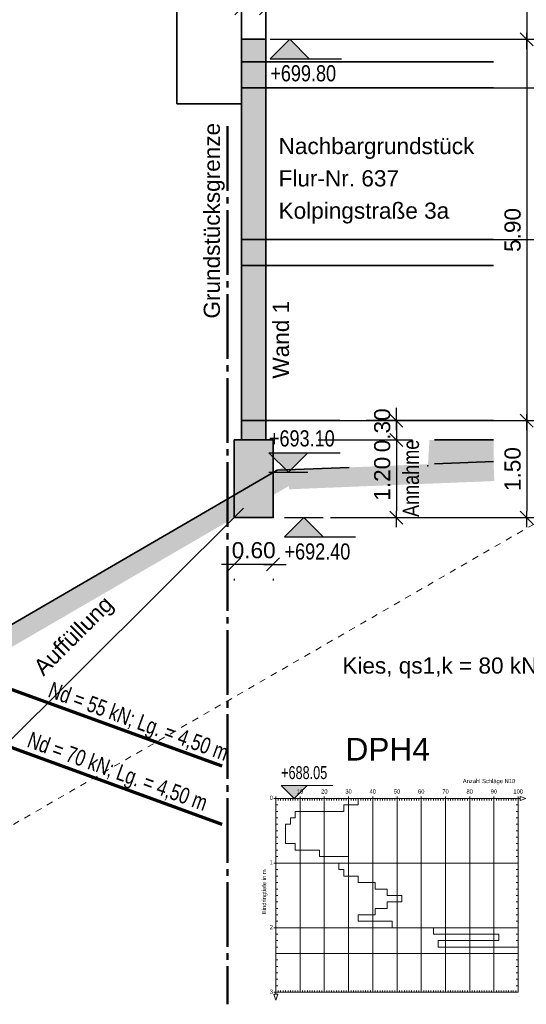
# Model space of a CAD drawing. Header units: metres. Extents: x 0 to 118, y 1 to 83.
# Tile 12 of 36: x 39.58 to 47.41, y 5.01 to 20.25. Entities that reach past the tile are written whole.
import ezdxf

# ---------------------------------------------------------------- set-up
doc = ezdxf.new("R2010")
doc.units = ezdxf.units.M
for name, pattern in [('ACHSE3', [1.25, 1, -0.1, 0.05, -0.1]), ('DURCHG', [0]), ('PUNKTE', [0.15, 0.05, -0.1])]:
    doc.linetypes.add(name, pattern=pattern)
for name, color, linetype in [('Bodenprofil', 7, 'Continuous'), ('Gel_nde', 7, 'Continuous'), ('GEOMETRIE', 7, 'Continuous'), ('Grundst_cksgrenze', 7, 'Continuous'), ('HILFPU', 7, 'Continuous'), ('MAKET', 7, 'Continuous'), ('N_gel', 7, 'Continuous'), ('Nachbargeb_ude', 7, 'Continuous'), ('TEXTE', 7, 'Continuous')]:
    doc.layers.add(name, color=color, linetype=linetype)
doc.styles.add('Arial', font='arial.ttf')
doc.dimstyles.new('ISBSTRICH4E', dxfattribs={"dimtxt": 0.25, "dimasz": 0.1, "dimexe": 0.25, "dimexo": 1, "dimgap": 0.09, "dimtad": 1, "dimzin": 0, "dimdsep": 46, "dimtxsty": 'Arial', "dimblk": 'ID4', "dimblk1": 'ID4', "dimblk2": 'ID4', "dimsah": 1, "dimcen": 0.09, "dimdle": 0.15, "dimclrd": 7, "dimclre": 7, "dimclrt": 7, "dimazin": 0, "dimtfac": 1, "dimtdec": 4, "dimtix": 1, "dimtmove": 2, "dimatfit": 3, "dimfxl": 1, "dimtvp": 0.004, "dimtolj": 1, "dimtzin": 0, "dimarcsym": 0})

# ---------------------------------------------------------------- blocks, each defined once
blk = doc.blocks.new('ID4')
at = {"color": 7, "linetype": 'DURCHG', "lineweight": 25}
for p, q in [((-1, -1), (1, 1)), ((1.5, 0), (-1, 0))]:
    blk.add_line(p, q, dxfattribs=at)
blk = doc.blocks.new('*D46')
at = {"layer": 'Defpoints', "color": 0}
for p in [(42.895, 12.596), (43.495, 12.596), (42.895, 11.821)]:
    blk.add_point(p, dxfattribs=at)
at = {"layer": 'MAKET', "color": 7, "lineweight": -2}
for p, q in [((42.795, 11.821), (42.695, 11.821)), ((43.495, 11.821), (42.895, 11.821)), ((43.595, 11.821), (43.695, 11.821)), ((42.895, 11.596), (42.895, 11.571)), ((43.495, 11.596), (43.495, 11.571))]:
    blk.add_line(p, q, dxfattribs=at)
at = {"layer": 'MAKET', "color": 7, "lineweight": -2, "xscale": 0.1, "yscale": 0.1, "zscale": 0.1}
blk.add_blockref('ID4', (42.895, 11.821), dxfattribs=at)
at = {"layer": 'MAKET', "color": 7, "lineweight": -2, "xscale": 0.1, "yscale": 0.1, "zscale": 0.1, "rotation": 180}
blk.add_blockref('ID4', (43.495, 11.821), dxfattribs=at)
at = {"layer": 'MAKET', "color": 7, "insert": (43.195, 12.039), "char_height": 0.25, "attachment_point": 5, "style": 'Arial'}
blk.add_mtext('\\A1;0.60', dxfattribs=at)
blk = doc.blocks.new('*D48')
at = {"layer": 'Defpoints', "color": 0}
for p in [(44.955, 19.196), (44.955, 16.846), (48.827, 16.846)]:
    blk.add_point(p, dxfattribs=at)
at = {"layer": 'MAKET', "color": 7, "lineweight": -2}
for p, q in [((45.955, 19.196), (49.077, 19.196)), ((48.827, 19.096), (48.827, 16.946)), ((45.955, 16.846), (49.077, 16.846))]:
    blk.add_line(p, q, dxfattribs=at)
at = {"layer": 'MAKET', "color": 7, "lineweight": -2, "xscale": 0.1, "yscale": 0.1, "zscale": 0.1}
for p, rotation in [((48.827, 19.196), 90), ((48.827, 16.846), 270)]:
    blk.add_blockref('ID4', p, dxfattribs=dict(at, rotation=rotation))
at = {"layer": 'MAKET', "color": 7, "insert": (48.61, 18.021), "char_height": 0.25, "attachment_point": 5, "rotation": 90, "style": 'Arial'}
blk.add_mtext('\\A1;2.35', dxfattribs=at)
blk = doc.blocks.new('*D49')
at = {"layer": 'Defpoints', "color": 0}
for p in [(43.005, 14.046), (43.195, 13.746), (45.402, 13.746)]:
    blk.add_point(p, dxfattribs=at)
at = {"layer": 'MAKET', "color": 7, "lineweight": -2}
for p, q in [((45.402, 14.146), (45.402, 14.246)), ((44.005, 14.046), (45.652, 14.046)), ((45.402, 14.046), (45.402, 13.746)), ((44.195, 13.746), (45.652, 13.746)), ((45.402, 13.646), (45.402, 13.546))]:
    blk.add_line(p, q, dxfattribs=at)
at = {"layer": 'MAKET', "color": 7, "lineweight": -2, "xscale": 0.1, "yscale": 0.1, "zscale": 0.1}
for p, rotation in [((45.402, 14.046), 270), ((45.402, 13.746), 90)]:
    blk.add_blockref('ID4', p, dxfattribs=dict(at, rotation=rotation))
at = {"layer": 'MAKET', "color": 7, "insert": (45.184, 13.896), "char_height": 0.25, "attachment_point": 5, "rotation": 90, "style": 'Arial'}
blk.add_mtext('\\A1;0.30', dxfattribs=at)
blk = doc.blocks.new('*D50')
at = {"layer": 'Defpoints', "color": 0}
for p in [(43.195, 13.746), (43.385, 12.546), (45.402, 12.546)]:
    blk.add_point(p, dxfattribs=at)
at = {"layer": 'MAKET', "color": 7, "lineweight": -2}
for p, q in [((44.195, 13.746), (45.652, 13.746)), ((45.402, 13.646), (45.402, 12.646)), ((44.385, 12.546), (45.652, 12.546))]:
    blk.add_line(p, q, dxfattribs=at)
at = {"layer": 'MAKET', "color": 7, "lineweight": -2, "xscale": 0.1, "yscale": 0.1, "zscale": 0.1}
for p, rotation in [((45.402, 13.746), 90), ((45.402, 12.546), 270)]:
    blk.add_blockref('ID4', p, dxfattribs=dict(at, rotation=rotation))
at = {"layer": 'MAKET', "color": 7, "insert": (45.184, 13.146), "char_height": 0.25, "attachment_point": 5, "rotation": 90, "style": 'Arial'}
blk.add_mtext('\\A1;1.20', dxfattribs=at)
blk = doc.blocks.new('*D74')
at = {"layer": 'Defpoints', "color": 0}
for p in [(43.385, 21.766), (43.005, 19.946), (47.419, 19.946)]:
    blk.add_point(p, dxfattribs=at)
at = {"layer": 'MAKET', "color": 7, "lineweight": -2}
for p, q in [((44.385, 21.766), (47.669, 21.766)), ((47.419, 21.666), (47.419, 20.046)), ((44.005, 19.946), (47.669, 19.946))]:
    blk.add_line(p, q, dxfattribs=at)
at = {"layer": 'MAKET', "color": 7, "lineweight": -2, "xscale": 0.1, "yscale": 0.1, "zscale": 0.1}
for p, rotation in [((47.419, 21.766), 90), ((47.419, 19.946), 270)]:
    blk.add_blockref('ID4', p, dxfattribs=dict(at, rotation=rotation))
at = {"layer": 'MAKET', "color": 7, "insert": (47.201, 20.856), "char_height": 0.25, "attachment_point": 5, "rotation": 90, "style": 'Arial'}
blk.add_mtext('\\A1;1.82', dxfattribs=at)
blk = doc.blocks.new('*D75')
at = {"layer": 'Defpoints', "color": 0}
for p in [(43.005, 19.946), (43.385, 14.046), (47.419, 14.046)]:
    blk.add_point(p, dxfattribs=at)
at = {"layer": 'MAKET', "color": 7, "lineweight": -2}
for p, q in [((44.005, 19.946), (47.669, 19.946)), ((47.419, 19.846), (47.419, 14.146)), ((44.385, 14.046), (47.669, 14.046))]:
    blk.add_line(p, q, dxfattribs=at)
at = {"layer": 'MAKET', "color": 7, "lineweight": -2, "xscale": 0.1, "yscale": 0.1, "zscale": 0.1}
for p, rotation in [((47.419, 19.946), 90), ((47.419, 14.046), 270)]:
    blk.add_blockref('ID4', p, dxfattribs=dict(at, rotation=rotation))
at = {"layer": 'MAKET', "color": 7, "insert": (47.201, 16.996), "char_height": 0.25, "attachment_point": 5, "rotation": 90, "style": 'Arial'}
blk.add_mtext('\\A1;5.90', dxfattribs=at)
blk = doc.blocks.new('*D76')
at = {"layer": 'Defpoints', "color": 0}
for p in [(43.385, 14.046), (43.385, 12.546), (47.419, 12.546)]:
    blk.add_point(p, dxfattribs=at)
at = {"layer": 'MAKET', "color": 7, "lineweight": -2}
for p, q in [((44.385, 14.046), (47.669, 14.046)), ((47.419, 13.946), (47.419, 12.646)), ((44.385, 12.546), (47.669, 12.546))]:
    blk.add_line(p, q, dxfattribs=at)
at = {"layer": 'MAKET', "color": 7, "lineweight": -2, "xscale": 0.1, "yscale": 0.1, "zscale": 0.1}
for p, rotation in [((47.419, 14.046), 90), ((47.419, 12.546), 270)]:
    blk.add_blockref('ID4', p, dxfattribs=dict(at, rotation=rotation))
at = {"layer": 'MAKET', "color": 7, "insert": (47.201, 13.296), "char_height": 0.25, "attachment_point": 5, "rotation": 90, "style": 'Arial'}
blk.add_mtext('\\A1;1.50', dxfattribs=at)
blk = doc.blocks.new('*D82')
at = {"layer": 'Defpoints', "color": 0}
for p in [(47.815, 20.426), (47.815, 19.946), (43.385, 15.976)]:
    blk.add_point(p, dxfattribs=at)
at = {"layer": 'MAKET', "color": 7, "lineweight": -2}
for p, q in [((47.815, 20.946), (47.815, 20.676)), ((43.385, 16.976), (43.385, 20.676)), ((43.485, 20.426), (47.715, 20.426))]:
    blk.add_line(p, q, dxfattribs=at)
at = {"layer": 'MAKET', "color": 7, "lineweight": -2, "xscale": 0.1, "yscale": 0.1, "zscale": 0.1, "rotation": 180}
blk.add_blockref('ID4', (43.385, 20.426), dxfattribs=at)
at = {"layer": 'MAKET', "color": 7, "lineweight": -2, "xscale": 0.1, "yscale": 0.1, "zscale": 0.1}
blk.add_blockref('ID4', (47.815, 20.426), dxfattribs=at)
at = {"layer": 'MAKET', "color": 7, "insert": (45.6, 20.644), "char_height": 0.25, "attachment_point": 5, "style": 'Arial'}
blk.add_mtext('\\A1;4.43', dxfattribs=at)
blk = doc.blocks.new('*D83')
at = {"layer": 'Defpoints', "color": 0}
for p in [(43.385, 20.426), (43.005, 15.976), (43.385, 15.976)]:
    blk.add_point(p, dxfattribs=at)
at = {"layer": 'MAKET', "color": 7, "lineweight": -2}
for p, q in [((43.005, 16.976), (43.005, 20.676)), ((43.385, 16.976), (43.385, 20.676)), ((42.905, 20.426), (42.805, 20.426)), ((43.005, 20.426), (43.385, 20.426)), ((43.485, 20.426), (43.585, 20.426))]:
    blk.add_line(p, q, dxfattribs=at)
at = {"layer": 'MAKET', "color": 7, "lineweight": -2, "xscale": 0.1, "yscale": 0.1, "zscale": 0.1}
blk.add_blockref('ID4', (43.005, 20.426), dxfattribs=at)
at = {"layer": 'MAKET', "color": 7, "lineweight": -2, "xscale": 0.1, "yscale": 0.1, "zscale": 0.1, "rotation": 180}
blk.add_blockref('ID4', (43.385, 20.426), dxfattribs=at)
at = {"layer": 'MAKET', "color": 7, "insert": (43.195, 20.644), "char_height": 0.25, "attachment_point": 5, "style": 'Arial'}
blk.add_mtext('\\A1;0.38', dxfattribs=at)
blk = doc.blocks.new('DIM97')
at = {"layer": 'MAKET', "color": 7, "linetype": 'DURCHG', "lineweight": 18}
for p, q in [((43.82, 8.199), (43.62, 8.399)), ((43.62, 8.399), (44.42, 8.399)), ((44.02, 8.399), (43.82, 8.199)), ((43.62, 8.199), (44.02, 8.199))]:
    blk.add_line(p, q, dxfattribs=at)
at = {"layer": 'MAKET', "color": 4}
blk.add_point((45.037, 8.199), dxfattribs=at)
blk = doc.blocks.new('DIM98')
at = {"layer": 'MAKET', "color": 7, "style": 'Arial', "width": 0.7}
blk.add_text('+688.05', height=0.2, dxfattribs=at).set_placement((43.62, 8.499))
blk = doc.blocks.new('DIM120')
at = {"layer": 'MAKET', "color": 4}
for p in [(43.005, 19.946), (42.792, 13.246), (43.495, 12.546)]:
    blk.add_point(p, dxfattribs=at)
blk = doc.blocks.new('DIM123')
at = {"layer": 'MAKET', "color": 7, "linetype": 'DURCHG', "lineweight": 25}
for p, q in [((43.972, 12.546), (43.672, 12.246)), ((43.672, 12.546), (44.272, 12.546)), ((44.272, 12.246), (43.972, 12.546)), ((43.672, 12.246), (44.772, 12.246))]:
    blk.add_line(p, q, dxfattribs=at)
at = {"layer": 'MAKET', "color": 7, "style": 'Arial', "width": 0.8}
blk.add_text('+690.35', height=0.25, dxfattribs=at).set_placement((37.925, 10.896))
blk = doc.blocks.new('DIM124')
at = {"layer": 'MAKET', "color": 7, "linetype": 'DURCHG', "lineweight": 25}
for p, q in [((43.731, 13.246), (43.431, 13.546)), ((43.431, 13.546), (44.531, 13.546)), ((44.031, 13.546), (43.731, 13.246)), ((43.431, 13.246), (44.031, 13.246))]:
    blk.add_line(p, q, dxfattribs=at)
at = {"layer": 'MAKET', "color": 7, "style": 'Arial', "width": 0.8}
blk.add_text('+692.40', height=0.25, dxfattribs=at).set_placement((43.672, 11.896))
blk = doc.blocks.new('DIM125')
at = {"layer": 'MAKET', "color": 7, "linetype": 'DURCHG', "lineweight": 25}
for p, q in [((55.892, 13.746), (55.592, 14.046)), ((55.592, 14.046), (56.692, 14.046)), ((56.192, 14.046), (55.892, 13.746)), ((55.592, 13.746), (56.192, 13.746))]:
    blk.add_line(p, q, dxfattribs=at)
at = {"layer": 'MAKET', "color": 7, "style": 'Arial', "width": 0.8}
blk.add_text('+693.10', height=0.25, dxfattribs=at).set_placement((43.431, 13.646))
blk = doc.blocks.new('DIM126')
at = {"layer": 'MAKET', "color": 7, "linetype": 'DURCHG', "lineweight": 25}
for p, q in [((43.752, 19.946), (43.452, 19.646)), ((43.452, 19.946), (44.052, 19.946)), ((44.052, 19.646), (43.752, 19.946)), ((43.452, 19.646), (44.552, 19.646))]:
    blk.add_line(p, q, dxfattribs=at)
at = {"layer": 'MAKET', "color": 7, "style": 'Arial', "width": 0.8}
blk.add_text('+693.60', height=0.25, dxfattribs=at).set_placement((55.592, 14.146))
blk = doc.blocks.new('DIM127')
at = {"layer": 'MAKET', "color": 7, "linetype": 'DURCHG', "lineweight": 25}
for p, q in [((44.732, 21.766), (44.432, 22.066)), ((44.432, 22.066), (45.532, 22.066)), ((45.032, 22.066), (44.732, 21.766)), ((44.432, 21.766), (45.032, 21.766))]:
    blk.add_line(p, q, dxfattribs=at)
at = {"layer": 'MAKET', "color": 7, "style": 'Arial', "width": 0.8}
blk.add_text('+699.80', height=0.25, dxfattribs=at).set_placement((43.452, 19.296))

msp = doc.modelspace()

# ---------------------------------------------------------------- hatches: boundary and pattern name
at = {"layer": 'Gel_nde'}
for points in [[(45.915, 13.746), (45.889, 13.344), (46.905, 13.413), (46.905, 13.746), (45.915, 13.746)], [(43.729, 13.284), (46.91, 13.284), (46.905, 13.413)], [(43.266, 13.108), (43.867, 13.108), (43.716, 13.369)], [(43.736, 13.111), (46.917, 13.111), (46.91, 13.284), (43.729, 13.284)], [(38.852, 10.543), (39.453, 10.543), (43.867, 13.108), (43.266, 13.108)], [(43.741, 12.983), (46.917, 13.111), (43.736, 13.111)]]:
    msp.add_hatch(color=7, dxfattribs=at).paths.add_polyline_path(points)
at = {"layer": 'MAKET'}
for points in [[(43.452, 19.646), (44.052, 19.646), (43.752, 19.946)], [(43.731, 13.246), (44.031, 13.546), (43.431, 13.546)], [(43.672, 12.246), (44.272, 12.246), (43.972, 12.546)], [(43.82, 8.199), (44.02, 8.399), (43.62, 8.399)]]:
    msp.add_hatch(color=7, dxfattribs=at).paths.add_polyline_path(points)
at = {"layer": 'Nachbargeb_ude'}
for points in [[(43.005, 13.746), (43.385, 13.746), (43.385, 19.946), (43.005, 19.946)], [(42.895, 12.546), (43.495, 12.546), (43.495, 13.746), (42.895, 13.746)]]:
    msp.add_hatch(color=7, dxfattribs=at).paths.add_polyline_path(points)

# ---------------------------------------------------------------- linework, layer by layer
at = {"layer": 'Bodenprofil', "color": 84, "linetype": 'DURCHG', "lineweight": 25}
msp.add_line((43.038, 12.689), (37.939, 7.615), dxfattribs=at)
at = {"layer": 'Bodenprofil', "color": 8, "linetype": 'DURCHG', "lineweight": 9}
for p, q in [((43.537, 8.199), (43.537, 8.229)), ((43.912, 8.199), (43.912, 8.229)), ((44.287, 8.199), (44.287, 8.229)), ((44.662, 8.199), (44.662, 8.229)), ((45.037, 8.199), (45.037, 8.229)), ((45.412, 8.199), (45.412, 8.229)), ((45.787, 8.199), (45.787, 8.229)), ((46.162, 8.199), (46.162, 8.229)), ((46.537, 8.199), (46.537, 8.229)), ((46.912, 8.199), (46.912, 8.229)), ((47.286, 8.199), (47.286, 8.229)), ((47.316, 8.199), (47.316, 8.229)), ((47.316, 8.229), (47.406, 8.199)), ((43.537, 8.199), (43.507, 8.199)), ((43.537, 8.199), (47.316, 8.199)), ((43.537, 8.199), (43.537, 5.17)), ((43.537, 8.199), (43.537, 5.2)), ((43.537, 8.199), (47.286, 8.199)), ((43.537, 8.199), (44.812, 8.199)), ((43.537, 8.1), (43.567, 8.1)), ((43.576, 8.199), (43.576, 8.169)), ((43.612, 8.199), (43.612, 8.169)), ((43.651, 8.199), (43.651, 8.169)), ((43.687, 8.199), (43.687, 8.169)), ((43.726, 8.199), (43.726, 8.169)), ((43.762, 8.199), (43.762, 8.169)), ((43.801, 8.199), (43.801, 8.169)), ((43.837, 8.199), (43.837, 8.169)), ((43.876, 8.199), (43.876, 8.169)), ((43.912, 8.199), (43.912, 5.2)), ((43.951, 8.199), (43.951, 8.169)), ((43.987, 8.199), (43.987, 8.169)), ((44.026, 8.199), (44.026, 8.169)), ((44.062, 8.199), (44.062, 8.169)), ((44.101, 8.199), (44.101, 8.169)), ((44.137, 8.199), (44.137, 8.169)), ((44.176, 8.199), (44.176, 8.169)), ((44.212, 8.199), (44.212, 8.169)), ((44.251, 8.199), (44.251, 8.169)), ((44.287, 8.199), (44.287, 5.2)), ((44.326, 8.199), (44.326, 8.169)), ((44.362, 8.199), (44.362, 8.169)), ((44.401, 8.199), (44.401, 8.169)), ((44.437, 8.199), (44.437, 8.169)), ((44.476, 8.199), (44.476, 8.169)), ((44.512, 8.199), (44.512, 8.169)), ((44.551, 8.199), (44.551, 8.169)), ((44.587, 8.199), (44.587, 8.169)), ((44.812, 8.1), (44.587, 8.1)), ((44.587, 8.1), (44.587, 7.998)), ((44.626, 8.199), (44.626, 8.169)), ((44.662, 8.199), (44.662, 5.2)), ((44.701, 8.199), (44.701, 8.169)), ((44.737, 8.199), (44.737, 8.169)), ((44.776, 8.199), (44.776, 8.169)), ((44.812, 8.199), (44.812, 8.169)), ((44.812, 8.199), (44.812, 8.1)), ((44.851, 8.199), (44.851, 8.169)), ((44.887, 8.199), (44.887, 8.169)), ((44.926, 8.199), (44.926, 8.169)), ((44.962, 8.199), (44.962, 8.169)), ((45.001, 8.199), (45.001, 8.169)), ((45.037, 8.199), (45.037, 5.2)), ((45.076, 8.199), (45.076, 8.169)), ((45.112, 8.199), (45.112, 8.169)), ((45.151, 8.199), (45.151, 8.169)), ((45.187, 8.199), (45.187, 8.169)), ((45.226, 8.199), (45.226, 8.169)), ((45.262, 8.199), (45.262, 8.169)), ((45.301, 8.199), (45.301, 8.169)), ((45.337, 8.199), (45.337, 8.169)), ((45.376, 8.199), (45.376, 8.169)), ((45.412, 8.199), (45.412, 5.2)), ((45.451, 8.199), (45.451, 8.169)), ((45.487, 8.199), (45.487, 8.169)), ((45.526, 8.199), (45.526, 8.169)), ((45.562, 8.199), (45.562, 8.169)), ((45.601, 8.199), (45.601, 8.169)), ((45.637, 8.199), (45.637, 8.169)), ((45.676, 8.199), (45.676, 8.169)), ((45.712, 8.199), (45.712, 8.169)), ((45.751, 8.199), (45.751, 8.169)), ((45.787, 8.199), (45.787, 5.2)), ((45.826, 8.199), (45.826, 8.169)), ((45.862, 8.199), (45.862, 8.169)), ((45.901, 8.199), (45.901, 8.169)), ((45.937, 8.199), (45.937, 8.169)), ((45.976, 8.199), (45.976, 8.169)), ((46.012, 8.199), (46.012, 8.169)), ((46.051, 8.199), (46.051, 8.169)), ((46.087, 8.199), (46.087, 8.169)), ((46.126, 8.199), (46.126, 8.169)), ((46.162, 8.199), (46.162, 5.2)), ((46.201, 8.199), (46.201, 8.169)), ((46.237, 8.199), (46.237, 8.169)), ((46.276, 8.199), (46.276, 8.169)), ((46.312, 8.199), (46.312, 8.169)), ((46.351, 8.199), (46.351, 8.169)), ((46.387, 8.199), (46.387, 8.169)), ((46.426, 8.199), (46.426, 8.169)), ((46.462, 8.199), (46.462, 8.169)), ((46.501, 8.199), (46.501, 8.169)), ((46.537, 8.199), (46.537, 5.2)), ((46.576, 8.199), (46.576, 8.169)), ((46.612, 8.199), (46.612, 8.169)), ((46.651, 8.199), (46.651, 8.169)), ((46.687, 8.199), (46.687, 8.169)), ((46.726, 8.199), (46.726, 8.169)), ((46.762, 8.199), (46.762, 8.169)), ((46.801, 8.199), (46.801, 8.169)), ((46.836, 8.199), (46.836, 8.169)), ((46.876, 8.199), (46.876, 8.169)), ((46.912, 8.199), (46.912, 5.2)), ((46.95, 8.199), (46.95, 8.169)), ((46.987, 8.199), (46.987, 8.169)), ((47.025, 8.199), (47.025, 8.169)), ((47.062, 8.199), (47.062, 8.169)), ((47.1, 8.199), (47.1, 8.169)), ((47.137, 8.199), (47.137, 8.169)), ((47.176, 8.199), (47.176, 8.169)), ((47.211, 8.199), (47.211, 8.169)), ((47.251, 8.199), (47.251, 8.169)), ((47.256, 8.1), (47.286, 8.1)), ((47.286, 8.199), (47.286, 5.2)), ((47.286, 8.199), (47.286, 5.2)), ((47.406, 8.199), (47.316, 8.169)), ((47.316, 8.169), (47.316, 8.199)), ((43.537, 7.998), (43.567, 7.998)), ((44.587, 7.998), (43.837, 7.998)), ((43.837, 7.998), (43.837, 7.899)), ((47.256, 7.998), (47.286, 7.998)), ((43.537, 7.899), (43.567, 7.899)), ((43.537, 7.8), (43.567, 7.8)), ((43.762, 7.8), (43.687, 7.8)), ((43.687, 7.8), (43.687, 7.698)), ((43.837, 7.899), (43.762, 7.899)), ((43.762, 7.899), (43.762, 7.8)), ((47.256, 7.899), (47.286, 7.899)), ((47.256, 7.8), (47.286, 7.8)), ((43.537, 7.698), (43.567, 7.698)), ((43.687, 7.698), (43.687, 7.698)), ((43.687, 7.698), (43.687, 7.599)), ((47.256, 7.698), (47.286, 7.698)), ((43.537, 7.599), (43.567, 7.599)), ((43.537, 7.5), (43.567, 7.5)), ((43.687, 7.599), (43.687, 7.599)), ((43.687, 7.599), (43.687, 7.5)), ((43.687, 7.5), (43.837, 7.5)), ((43.837, 7.5), (43.837, 7.398)), ((47.256, 7.599), (47.286, 7.599)), ((47.256, 7.5), (47.286, 7.5)), ((43.537, 7.398), (43.567, 7.398)), ((43.837, 7.398), (44.212, 7.398)), ((44.212, 7.398), (44.212, 7.299)), ((47.256, 7.398), (47.286, 7.398)), ((43.537, 7.2), (43.507, 7.2)), ((43.537, 7.299), (43.567, 7.299)), ((43.537, 7.2), (47.286, 7.2)), ((44.212, 7.299), (44.662, 7.299)), ((44.662, 7.2), (44.512, 7.2)), ((44.512, 7.2), (44.512, 7.098)), ((44.662, 7.299), (44.662, 7.2)), ((47.256, 7.299), (47.286, 7.299)), ((43.537, 7.098), (43.567, 7.098)), ((44.512, 7.098), (44.587, 7.098)), ((44.587, 7.098), (44.587, 6.999)), ((47.256, 7.098), (47.286, 7.098)), ((43.537, 6.999), (43.567, 6.999)), ((43.537, 6.9), (43.567, 6.9)), ((44.587, 6.999), (44.812, 6.999)), ((44.812, 6.999), (44.812, 6.9)), ((44.812, 6.9), (45.076, 6.9)), ((45.076, 6.9), (45.076, 6.798)), ((47.256, 6.999), (47.286, 6.999)), ((47.256, 6.9), (47.286, 6.9)), ((43.537, 6.798), (43.567, 6.798)), ((45.076, 6.798), (45.262, 6.798)), ((45.262, 6.798), (45.262, 6.699)), ((47.256, 6.798), (47.286, 6.798)), ((43.537, 6.699), (43.567, 6.699)), ((43.537, 6.6), (43.567, 6.6)), ((45.262, 6.699), (45.487, 6.699)), ((45.487, 6.6), (45.262, 6.6)), ((45.262, 6.6), (45.262, 6.498)), ((45.487, 6.699), (45.487, 6.6)), ((47.256, 6.699), (47.286, 6.699)), ((47.256, 6.6), (47.286, 6.6)), ((43.537, 6.498), (43.567, 6.498)), ((43.537, 6.399), (43.567, 6.399)), ((45.076, 6.399), (44.812, 6.399)), ((44.812, 6.399), (44.812, 6.3)), ((45.262, 6.498), (45.076, 6.498)), ((45.076, 6.498), (45.076, 6.399)), ((47.256, 6.498), (47.286, 6.498)), ((47.256, 6.399), (47.286, 6.399)), ((43.537, 6.3), (43.567, 6.3)), ((44.812, 6.3), (45.337, 6.3)), ((45.337, 6.3), (45.337, 6.198)), ((47.256, 6.3), (47.286, 6.3)), ((43.537, 6.198), (43.507, 6.198)), ((43.537, 6.198), (43.567, 6.198)), ((43.537, 6.198), (47.286, 6.198)), ((43.537, 6.1), (43.567, 6.1)), ((45.337, 6.198), (45.976, 6.198)), ((45.976, 6.198), (45.976, 6.1)), ((45.976, 6.1), (46.987, 6.1)), ((46.987, 6.1), (46.987, 6.001)), ((47.256, 6.198), (47.286, 6.198)), ((47.256, 6.1), (47.286, 6.1)), ((43.537, 6.001), (43.567, 6.001)), ((46.987, 6.001), (46.051, 6.001)), ((46.051, 6.001), (46.051, 5.899)), ((47.256, 6.001), (47.286, 6.001)), ((43.537, 5.899), (43.567, 5.899)), ((43.537, 5.8), (43.567, 5.8)), ((47.286, 5.8), (43.537, 5.8)), ((46.051, 5.899), (47.286, 5.899)), ((47.256, 5.899), (47.286, 5.899)), ((47.256, 5.8), (47.286, 5.8)), ((47.286, 5.899), (47.286, 5.8)), ((43.537, 5.701), (43.567, 5.701)), ((47.256, 5.701), (47.286, 5.701)), ((43.537, 5.599), (43.567, 5.599)), ((43.537, 5.5), (43.567, 5.5)), ((47.256, 5.599), (47.286, 5.599)), ((47.256, 5.5), (47.286, 5.5)), ((43.537, 5.401), (43.567, 5.401)), ((47.256, 5.401), (47.286, 5.401)), ((43.537, 5.2), (43.507, 5.2)), ((43.537, 5.299), (43.567, 5.299)), ((43.537, 5.2), (47.286, 5.2)), ((43.537, 5.2), (43.567, 5.2)), ((43.537, 5.2), (47.286, 5.2)), ((43.576, 5.23), (43.576, 5.2)), ((43.612, 5.23), (43.612, 5.2)), ((43.651, 5.23), (43.651, 5.2)), ((43.687, 5.23), (43.687, 5.2)), ((43.726, 5.23), (43.726, 5.2)), ((43.762, 5.23), (43.762, 5.2)), ((43.801, 5.23), (43.801, 5.2)), ((43.837, 5.23), (43.837, 5.2)), ((43.876, 5.23), (43.876, 5.2)), ((43.951, 5.23), (43.951, 5.2)), ((43.987, 5.23), (43.987, 5.2)), ((44.026, 5.23), (44.026, 5.2)), ((44.062, 5.23), (44.062, 5.2)), ((44.101, 5.23), (44.101, 5.2)), ((44.137, 5.23), (44.137, 5.2)), ((44.176, 5.23), (44.176, 5.2)), ((44.212, 5.23), (44.212, 5.2)), ((44.251, 5.23), (44.251, 5.2)), ((44.326, 5.23), (44.326, 5.2)), ((44.362, 5.23), (44.362, 5.2)), ((44.401, 5.23), (44.401, 5.2)), ((44.437, 5.23), (44.437, 5.2)), ((44.476, 5.23), (44.476, 5.2)), ((44.512, 5.23), (44.512, 5.2)), ((44.551, 5.23), (44.551, 5.2)), ((44.587, 5.23), (44.587, 5.2)), ((44.626, 5.23), (44.626, 5.2)), ((44.701, 5.23), (44.701, 5.2)), ((44.737, 5.23), (44.737, 5.2)), ((44.776, 5.23), (44.776, 5.2)), ((44.812, 5.23), (44.812, 5.2)), ((44.851, 5.23), (44.851, 5.2)), ((44.887, 5.23), (44.887, 5.2)), ((44.926, 5.23), (44.926, 5.2)), ((44.962, 5.23), (44.962, 5.2)), ((45.001, 5.23), (45.001, 5.2)), ((45.076, 5.23), (45.076, 5.2)), ((45.112, 5.23), (45.112, 5.2)), ((45.151, 5.23), (45.151, 5.2)), ((45.187, 5.23), (45.187, 5.2)), ((45.226, 5.23), (45.226, 5.2)), ((45.262, 5.23), (45.262, 5.2)), ((45.301, 5.23), (45.301, 5.2)), ((45.337, 5.23), (45.337, 5.2)), ((45.376, 5.23), (45.376, 5.2)), ((45.451, 5.23), (45.451, 5.2)), ((45.487, 5.23), (45.487, 5.2)), ((45.526, 5.23), (45.526, 5.2)), ((45.562, 5.23), (45.562, 5.2)), ((45.601, 5.23), (45.601, 5.2)), ((45.637, 5.23), (45.637, 5.2)), ((45.676, 5.23), (45.676, 5.2)), ((45.712, 5.23), (45.712, 5.2)), ((45.751, 5.23), (45.751, 5.2)), ((45.826, 5.23), (45.826, 5.2)), ((45.862, 5.23), (45.862, 5.2)), ((45.901, 5.23), (45.901, 5.2)), ((45.937, 5.23), (45.937, 5.2)), ((45.976, 5.23), (45.976, 5.2)), ((46.012, 5.23), (46.012, 5.2)), ((46.051, 5.23), (46.051, 5.2)), ((46.087, 5.23), (46.087, 5.2)), ((46.126, 5.23), (46.126, 5.2)), ((46.201, 5.23), (46.201, 5.2)), ((46.237, 5.23), (46.237, 5.2)), ((46.276, 5.23), (46.276, 5.2)), ((46.312, 5.23), (46.312, 5.2)), ((46.351, 5.23), (46.351, 5.2)), ((46.387, 5.23), (46.387, 5.2)), ((46.426, 5.23), (46.426, 5.2)), ((46.462, 5.23), (46.462, 5.2)), ((46.501, 5.23), (46.501, 5.2)), ((46.576, 5.23), (46.576, 5.2)), ((46.612, 5.23), (46.612, 5.2)), ((46.651, 5.23), (46.651, 5.2)), ((46.687, 5.23), (46.687, 5.2)), ((46.726, 5.23), (46.726, 5.2)), ((46.762, 5.23), (46.762, 5.2)), ((46.801, 5.23), (46.801, 5.2)), ((46.836, 5.23), (46.836, 5.2)), ((46.876, 5.23), (46.876, 5.2)), ((46.95, 5.23), (46.95, 5.2)), ((46.987, 5.23), (46.987, 5.2)), ((47.025, 5.23), (47.025, 5.2)), ((47.062, 5.23), (47.062, 5.2)), ((47.1, 5.23), (47.1, 5.2)), ((47.137, 5.23), (47.137, 5.2)), ((47.176, 5.23), (47.176, 5.2)), ((47.211, 5.23), (47.211, 5.2)), ((47.251, 5.23), (47.251, 5.2)), ((47.256, 5.299), (47.286, 5.299)), ((47.256, 5.2), (47.286, 5.2)), ((43.537, 5.17), (43.507, 5.17)), ((43.507, 5.17), (43.537, 5.08)), ((43.537, 5.08), (43.567, 5.17)), ((43.567, 5.17), (43.537, 5.17))]:
    msp.add_line(p, q, dxfattribs=at)
at = {"layer": 'Gel_nde', "color": 7, "linetype": 'DURCHG', "lineweight": 35}
for p, q in [((46.905, 13.413), (45.992, 13.376)), ((43.558, 13.277), (38.772, 10.496)), ((44.673, 13.323), (43.558, 13.277)), ((42.778, 13.246), (42.792, 13.246))]:
    msp.add_line(p, q, dxfattribs=at)
at = {"layer": 'GEOMETRIE', "color": 8, "linetype": 'PUNKTE', "lineweight": 9}
msp.add_line((47.705, 12.546), (39.044, 7.546), dxfattribs=at)
at = {"layer": 'Grundst_cksgrenze', "color": 54, "linetype": 'ACHSE3', "lineweight": 50}
msp.add_line((42.792, 18.604), (42.792, 5.014), dxfattribs=at)
at = {"layer": 'HILFPU', "color": 4}
msp.add_point((45.889, 13.344), dxfattribs=at)
at = {"layer": 'N_gel', "color": 7, "linetype": 'DURCHG', "lineweight": 70}
for p, q in [((38.322, 10.296), (42.7, 8.703)), ((38.322, 9.396), (42.7, 7.803))]:
    msp.add_line(p, q, dxfattribs=at)
at = {"layer": 'Nachbargeb_ude', "color": 7, "linetype": 'DURCHG', "lineweight": 35}
for p, q in [((42.005, 21.766), (42.005, 18.946)), ((43.005, 13.746), (43.005, 21.766)), ((43.385, 13.746), (43.385, 21.766)), ((43.005, 19.946), (43.385, 19.946)), ((46.905, 19.596), (43.005, 19.596)), ((46.905, 19.196), (43.005, 19.196)), ((42.005, 18.946), (43.005, 18.946)), ((46.905, 16.846), (43.005, 16.846)), ((46.905, 16.446), (43.005, 16.446)), ((44.529, 14.046), (43.005, 14.046)), ((46.905, 14.046), (44.935, 14.046)), ((42.895, 13.746), (43.495, 13.746)), ((42.895, 12.546), (42.895, 13.746)), ((43.495, 12.546), (43.495, 13.746)), ((46.905, 13.746), (45.992, 13.746)), ((42.895, 12.546), (43.495, 12.546))]:
    msp.add_line(p, q, dxfattribs=at)

# ---------------------------------------------------------------- block references
for name in ['DIM127', 'DIM120', 'DIM126', 'DIM125', 'DIM124', 'DIM123', 'DIM98', 'DIM97']:
    msp.add_blockref(name, (0, 0))

# ---------------------------------------------------------------- texts
at = {"layer": 'Bodenprofil', "color": 84, "style": 'Arial'}
msp.add_text('Auffüllung', height=0.25, rotation=44.9, dxfattribs=at).set_placement((39.942, 10.084))
msp.add_text('Kies, qs1,k = 80 kN/m²', height=0.25, dxfattribs=at).set_placement((44.566, 10.131))
at = {"layer": 'Bodenprofil', "color": 7, "style": 'Arial'}
msp.add_text('DPH4', height=0.35, dxfattribs=at).set_placement((44.616, 8.786))
at = {"layer": 'Bodenprofil', "color": 8, "style": 'Arial'}
for s, p in [('Anzahl Schläge N10', (46.43, 8.436)), ('10', (43.862, 8.275)), ('20', (44.238, 8.275)), ('30', (44.612, 8.275)), ('40', (44.987, 8.275)), ('50', (45.362, 8.275)), ('60', (45.737, 8.275)), ('70', (46.113, 8.275)), ('80', (46.487, 8.275)), ('90', (46.861, 8.275)), ('100', (47.212, 8.275))]:
    msp.add_text(s, height=0.064, dxfattribs=at).set_placement(p)
at = {"layer": 'Bodenprofil', "color": 8, "style": 'Arial', "width": 1.01}
for s, p in [('0', (43.443, 8.177)), ('1', (43.443, 7.178)), ('2', (43.443, 6.176)), ('3', (43.443, 5.177))]:
    msp.add_text(s, height=0.064, dxfattribs=at).set_placement(p)
at = {"layer": 'Bodenprofil', "color": 8, "style": 'Arial'}
msp.add_text('Eindringtiefe in m', height=0.064, rotation=90, dxfattribs=at).set_placement((43.388, 6.41))
at = {"layer": 'Grundst_cksgrenze', "color": 89, "style": 'Arial'}
msp.add_text('Grundstücksgrenze', height=0.25, rotation=90, dxfattribs=at).set_placement((42.672, 15.625))
at = {"layer": 'MAKET', "color": 7, "style": 'Arial', "width": 0.8}
msp.add_text('Annahme', height=0.25, rotation=90, dxfattribs=at).set_placement((45.752, 12.555))
at = {"layer": 'N_gel', "color": 7, "style": 'Arial', "width": 0.75}
for s, p in [('Nd = 55 kN; Lg. = 4,50 m', (39.998, 9.778)), ('Nd = 70 kN; Lg. = 4,50 m', (39.673, 9.003))]:
    msp.add_text(s, height=0.25, rotation=340, dxfattribs=at).set_placement(p)
at = {"layer": 'Nachbargeb_ude', "color": 7, "style": 'Arial'}
for s, p in [('Nachbargrundstück', (43.58, 18.17)), ('Flur-Nr. 637', (43.58, 17.67)), ('Kolpingstraße 3a', (43.58, 17.17))]:
    msp.add_text(s, height=0.25, dxfattribs=at).set_placement(p)
at = {"layer": 'TEXTE', "color": 8, "style": 'Arial'}
msp.add_text('Wand 1', height=0.25, rotation=90, dxfattribs=at).set_placement((43.741, 14.696))

# ---------------------------------------------------------------- dimensions: what is measured, and where the dimension line sits
at = {"layer": 'MAKET'}
for base, p1, p2, picture, middle in [((47.419, 19.946), (43.385, 21.766), (43.005, 19.946), '*D74', (47.201, 20.856)), ((47.419, 14.046), (43.005, 19.946), (43.385, 14.046), '*D75', (47.201, 16.996)), ((48.827, 16.846), (44.955, 19.196), (44.955, 16.846), '*D48', (48.61, 18.021)), ((45.402, 13.746), (43.005, 14.046), (43.195, 13.746), '*D49', (45.184, 13.896)), ((47.419, 12.546), (43.385, 14.046), (43.385, 12.546), '*D76', (47.201, 13.296)), ((45.402, 12.546), (43.195, 13.746), (43.385, 12.546), '*D50', (45.184, 13.146))]:
    dim = msp.add_linear_dim(base=base, p1=p1, p2=p2, angle=90, dimstyle='ISBSTRICH4E', override={"dimasz": 0.1}, dxfattribs=at)
    dim.commit()
    dim.dimension.update_dxf_attribs({"geometry": picture, "text_midpoint": middle})
for base, p1, p2, picture, middle in [((47.815, 20.426), (43.385, 15.976), (47.815, 19.946), '*D82', (45.6, 20.644)), ((43.385, 20.426), (43.005, 15.976), (43.385, 15.976), '*D83', (43.195, 20.644)), ((42.895, 11.821), (43.495, 12.596), (42.895, 12.596), '*D46', (43.195, 12.039))]:
    dim = msp.add_linear_dim(base=base, p1=p1, p2=p2, dimstyle='ISBSTRICH4E', override={"dimasz": 0.1}, dxfattribs=at)
    dim.commit()
    dim.dimension.update_dxf_attribs({"geometry": picture, "text_midpoint": middle})

doc.saveas('drawing.dxf')
